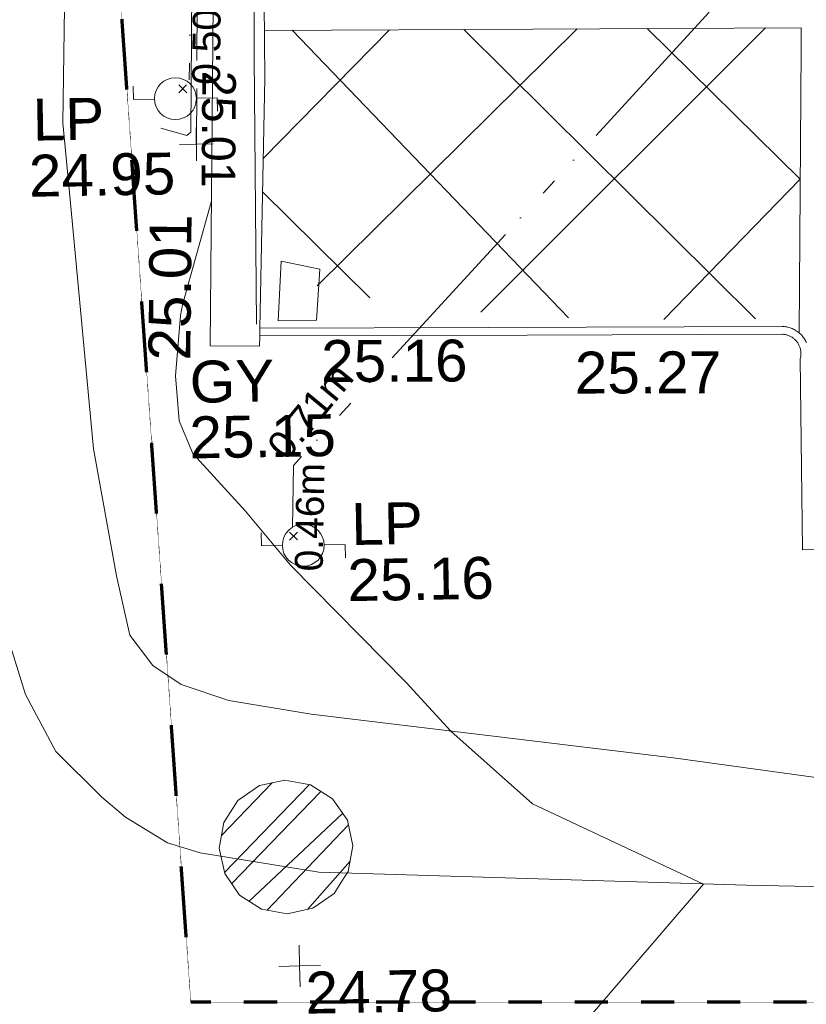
# Model space of a CAD drawing. Header units: millimetres. Extents: x -290717 to 520720, y -103372 to 287762.
# Tile 87 of 256: x -23322 to -16278, y -66139 to -57320. Entities that reach past the tile are written whole.
import ezdxf

# ---------------------------------------------------------------- set-up
doc = ezdxf.new("R2010")
doc.units = ezdxf.units.MM
for name, pattern in [('Dash 1_5mm', [3, 1.5, -1.5]), ('IMPORT-BORDER _5_', [1750, 500, -250, 500, -250, 0, -250]), ('IMPORT-HIDDEN2 _3_', [4762.5, 3175, -1587.5]), ('IMPORT-UG_ELEC_STREET LIGHTING_QLB2 _2_', [2700, 1500, -300.0000000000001, 0, -250, 150, -300.0000000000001, 0, -200])]:
    doc.linetypes.add(name, pattern=pattern)
for name, color, linetype, lineweight, true_color in [('00_TOPO_FURN_LAMP_POST', 7, 'Continuous', 9, 0x666666), ('00_UAV_FENCE_2D', 7, 'Continuous', 9, 0x264c2f), ('00_UAV_FORM_LINES', 7, 'Continuous', 9, 0x666666), ('00_UAV_FURN_LAMP_POST', 7, 'Continuous', 9, 0xa50000), ('00_UAV_KERB_BOTTOM', 1, 'Continuous', 9, 0xff0000), ('00_UAV_KERB_TOP', 7, 'Continuous', 9, 0xa500a5), ('00_UAV_LEVEL_SPOT', 7, 'Continuous', 9, 0x666666), ('00_UAV_ROAD_MARKING_YELLOW_CONTINUOUS', 40, 'Continuous', 9, 0xffbf00), ('00_UAV_SERV_GULLY', 7, 'Continuous', 9, 0x5252a5), ('00_UAV_WALL', 7, 'Continuous', 9, 0x7c00a5), ('01_DTM_CONTOUR_MJR', 7, 'Continuous', 9, 0x7f3f00), ('12333-PUM-2D-U-0001-C01 - Rev2_REVIT IMPORT_dwg', 7, 'Continuous', 9, 0x767676), ('A_RHA_Line', 7, 'Continuous', 9, 0x00a600), ('CONTOURS_INDEX', 4, 'Continuous', 9, 0x00ffff), ('FENCE', 7, 'IMPORT-BORDER _5_', 9, 0xa55200), ('FENCE_LVL', 7, 'Continuous', 9, 0xa55200), ('PUM-CHAMBER EXTENTS', 6, 'IMPORT-HIDDEN2 _3_', 9, 0xff00ff), ('PUM-ELECTRIC-SL-QLB2', 7, 'IMPORT-UG_ELEC_STREET LIGHTING_QLB2 _2_', 9, 0xff7f7f)]:
    doc.layers.add(name, color=color, linetype=linetype, lineweight=lineweight, true_color=true_color)
doc.layers.add('GEN-TEXT', color=7, linetype='Continuous', lineweight=9)
doc.styles.add('Arial_1', font='arial.ttf', dxfattribs={"height": 250})
doc.styles.add('Arial_3', font='arial.ttf', dxfattribs={"height": 299.9999999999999})
doc.styles.add('Swis721 Lt BT_2', font='swissl.ttf', dxfattribs={"height": 375})

# ---------------------------------------------------------------- blocks, each defined once
blk = doc.blocks.new('12333-PUM-2D-U-0001-C01 - Rev2_REVIT IMPORT_dwg_MSL_Lamp_Post_SYM-2077240-Site Location Plan Existing')
at = {"layer": '00_TOPO_FURN_LAMP_POST', "color": 254, "true_color": 0xcccccc, "flags": 128}
for points in [[(-500.1060478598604, 0), (-1000.212095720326, 0), (-1000.212095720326, 316.7338303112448)], [(500.1060478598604, 0), (1000.21209571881, 0), (1000.21209571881, -316.7338303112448)]]:
    blk.add_lwpolyline(points, dxfattribs=at)
at = {"layer": '00_TOPO_FURN_LAMP_POST', "color": 254, "true_color": 0xcccccc}
blk.add_circle((0, 0), 500.1060478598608, dxfattribs=at)
blk = doc.blocks.new('12333-PUM-2D-U-0001-C01 - Rev2_REVIT IMPORT_dwg_UAV-2077255-Site Location Plan Existing')
at = {"layer": '00_UAV_LEVEL_SPOT', "color": 254, "true_color": 0xcccccc, "flags": 128}
for points in [[(500.0000000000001, 0), (0, 0), (0, 500.0000000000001)], [(0, -500.0000000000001), (0, 0), (-500.0000000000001, 0)]]:
    blk.add_lwpolyline(points, dxfattribs=at)
blk = doc.blocks.new('12333-PUM-2D-U-0001-C01 - Rev2_REVIT IMPORT_dwg_MGS62954_T2_Galway_ITM_3d_Rev1-2077680-Site Location Plan Existing')
at = {"layer": '00_UAV_FENCE_2D', "color": 254, "true_color": 0xcccccc, "flags": 128}
blk.add_lwpolyline([(533879864.3060461, 725504787.3665131), (533879804.2678877, 725502583.5375907), (533879734.2678877, 725498150.5375906), (533879714.2678878, 725495754.5375907)], dxfattribs=at)
at = {"layer": '00_UAV_FORM_LINES', "color": 254, "true_color": 0xcccccc, "flags": 128}
for points in [[(533875449.9865001, 725507652.006), (533876683.3015001, 725507372.1725003), (533877283.3015, 725507060.1725003), (533877763.3015, 725506730.1725003), (533878019.3015001, 725506541.1725003), (533878191.3015001, 725506310.1725003), (533878249.3015, 725506048.1725004), (533878299.3015, 725505571.1725001), (533878292.3015, 725505115.1725001), (533878136.3015, 725501513.1725), (533878010.3015, 725497587.1725003), (533878064.9865001, 725496901.0060002), (533878234.9865001, 725494663.006), (533878421.9865001, 725493524.006), (533878529.9865001, 725492988.0060002), (533878731.9865, 725492715.0060002), (533878981.9865, 725492540.0060002), (533879405.9865, 725492390.0060002), (533880142.9865001, 725492253.006), (533883399.9865002, 725491803.0060002), (533886810.9865, 725491272.006), (533891285.9865, 725491220.0060003)], [(533887732.9865, 725490511.0060003), (533884013.9865, 725490654.006), (533880184.9865001, 725490838.006), (533879126.9865, 725491030.006), (533878835.9865, 725491123.0060002), (533878464.9865, 725491361.0060002), (533878254.9865001, 725491543.006), (533877850.9865002, 725491958.006), (533877586.9865001, 725492473.006), (533877413.9865001, 725493075.0060002), (533877347.9865, 725493562.0060002), (533877287.6327338, 725495639.2367258)]]:
    blk.add_lwpolyline(points, dxfattribs=at)
at = {"layer": '00_UAV_KERB_BOTTOM', "color": 254, "true_color": 0xcccccc, "flags": 128}
blk.add_lwpolyline([(533884634.6137047, 725495504.1391219), (533884630.3858957, 725495513.4549298), (533884625.77169, 725495522.585524), (533884620.7791819, 725495531.5148863), (533884615.4171302, 725495540.2273512), (533884609.6949418, 725495548.7076344), (533884603.6226554, 725495556.9408588), (533884597.2109237, 725495564.9125803), (533884590.4709951, 725495572.6088134), (533884583.4146939, 725495580.016057), (533884576.054399, 725495587.121316), (533884568.403023, 725495593.9121252), (533884561.8800917, 725495599.2700852), (533884553.7324114, 725495605.4566795), (533884545.3328102, 725495611.2966577), (533884536.6960241, 725495616.7797744), (533884527.8372047, 725495621.8964105), (533884518.7718936, 725495626.6375896), (533884509.5159941, 725495630.994994), (533884500.0857447, 725495634.9609792), (533884490.4976889, 725495638.528588), (533884480.7686476, 725495641.691561), (533884470.9156886, 725495644.4443498), (533884460.9560976, 725495646.7821248), (533884450.907347, 725495648.7007848), (533884440.7870658, 725495650.1969637), (533884430.6130081, 725495651.268037), (533884420.4030231, 725495651.9121253), (533881788.4077532, 725495689.9090405), (533879744.4277777, 725495719.4170469)], dxfattribs=at)
at = {"layer": '00_UAV_KERB_TOP', "color": 254, "true_color": 0xcccccc, "flags": 128}
blk.add_lwpolyline([(533885255.3939597, 725493642.0800438), (533884565.9345419, 725493649.6851745), (533884577.4578738, 725495358.2810525), (533884579.9535677, 725495368.8719511), (533884581.509384, 725495376.4580548), (533884582.674885, 725495383.6620826), (533884583.53769, 725495390.9085971), (533884584.0962858, 725495398.184886), (533884584.3496921, 725495405.4781841), (533884584.2974646, 725495412.7756958), (533884583.9396949, 725495420.0646194), (533884583.2770105, 725495427.3321679), (533884582.3105742, 725495434.5655911), (533884581.042081, 725495441.752199), (533884579.4737568, 725495448.879384), (533884577.6083528, 725495455.9346427), (533884575.4491414, 725495462.9055976), (533884572.9999106, 725495469.7800199), (533884570.2649574, 725495476.5458487), (533884567.2490796, 725495483.1912147), (533884563.9575683, 725495489.7044598), (533884560.3961981, 725495496.0741574), (533884556.5712161, 725495502.2891332), (533884552.4893332, 725495508.3384836), (533884548.1577105, 725495514.2115961), (533884543.5839469, 725495519.8981673), (533884538.7760661, 725495525.3882215), (533884533.7425032, 725495530.6721267), (533884528.4920883, 725495535.7406132), (533884522.9381137, 725495540.6699203), (533884518.4830877, 725495544.3292953), (533884512.5688558, 725495548.8200155), (533884506.5770593, 725495552.985923), (533884500.4160686, 725495556.8972657), (533884494.0966922, 725495560.547182), (533884487.6300161, 725495563.9292688), (533884481.0273857, 725495567.0375925), (533884474.3003834, 725495569.8667), (533884467.4608111, 725495572.411629), (533884460.5206683, 725495574.6679133), (533884453.4921291, 725495576.6315958), (533884446.3875247, 725495578.2992312), (533884439.2193193, 725495579.6678939), (533884432.0000879, 725495580.7351825), (533884424.7424951, 725495581.4992253), (533884417.6926334, 725495581.9439597), (533882134.1574242, 725495614.9103161), (533879743.417325, 725495649.4243402)], dxfattribs=at)
at = {"layer": '00_UAV_ROAD_MARKING_YELLOW_CONTINUOUS', "color": 254, "true_color": 0xcccccc}
for p, q in [((533880079.5895085, 725498380.6574706), (533882508.2678876, 725495761.5375907)), ((533880951.3711398, 725498369.9229965), (533879799.9903001, 725497236.1961956)), ((533880263.1364513, 725496088.0079763), (533882630.6706269, 725498349.245345)), ((533881617.7257, 725498361.7179992), (533884182.2678878, 725495724.5375906)), ((533884318.6240309, 725498328.4611355), (533881725.2678877, 725495825.537591)), ((533880733.2678877, 725495973.5375904), (533879789.144363, 725496940.1172879))]:
    blk.add_line(p, q, dxfattribs=at)
at = {"layer": '00_UAV_ROAD_MARKING_YELLOW_CONTINUOUS', "color": 254, "true_color": 0xcccccc, "flags": 128}
for points in [[(533879830.782557, 725498383.7210953), (533884637.2678876, 725498324.5375907), (533884632.5792349, 725498131.8737563), (533884570.7645825, 725495591.8161755)], [(533883362.2678878, 725495733.5375905), (533884604.244051, 725496967.5381706), (533883256.6988434, 725498341.5368963)]]:
    blk.add_lwpolyline(points, dxfattribs=at)
at = {"layer": '00_UAV_SERV_GULLY', "color": 254, "true_color": 0xcccccc}
for p, q in [((533879907.6, 725495780.4), (533879945.7, 725496313.8000001)), ((533879945.7, 725496313.8000001), (533880288.6000001, 725496237.6000001)), ((533880288.6000001, 725496237.6000001), (533880250.5, 725495780.4)), ((533879907.6, 725495780.4), (533880250.5, 725495780.4))]:
    blk.add_line(p, q, dxfattribs=at)
at = {"layer": '00_UAV_WALL', "color": 254, "true_color": 0xcccccc, "flags": 128}
blk.add_lwpolyline([(533880036.5495443, 725513032.0142177), (533880004.9689218, 725508976.8649198), (533880004.5495442, 725508923.0142179), (533879926.2678878, 725504396.5375909), (533879917.5119321, 725503977.8682058), (533879861.2678877, 725501288.5375909), (533879837.0257767, 725498978.6107339), (533879826.2678878, 725497953.5375907), (533879744.4277777, 725495719.4170469), (533879741.3421283, 725495649.4542991), (533879737.2678877, 725495558.5375909), (533879294.3180541, 725495566.6837332), (533879321.3567926, 725496581.1590201), (533879448.7692579, 725501361.589039), (533879455.906242, 725501574.050916), (533879572.4470077, 725505043.369249)], dxfattribs=at)
at = {"layer": '01_DTM_CONTOUR_MJR', "color": 254, "true_color": 0xcccccc, "flags": 128}
blk.add_lwpolyline([(533874459.8317304, 725478459.8004847), (533875929.0636705, 725480420), (533876430.0000002, 725481086.6666669), (533877554.4131456, 725482420.0000001), (533878430.0000002, 725483391.4285716), (533879138.3333334, 725484420), (533879930.0000002, 725485920.0000001), (533880222.8082193, 725486420.0000001), (533880412.8449553, 725486723.3011913), (533881491.6262015, 725488263.3831954), (533883630.0000001, 725490670), (533882111.2930961, 725491415.7892461), (533881390.0000001, 725492080.0000002), (533880999.2537177, 725492521.5474503), (533879982.1310343, 725493591.8862091), (533879586.2243916, 725494082.8221855), (533879123.2560156, 725494606.850206), (533879006.5168539, 725494902.0224719), (533878979.3645808, 725495303.3224231), (533879035.3184348, 725495845.3873836), (533879055.8845079, 725495939.4635111), (533879328.669647, 725496855.5323993)], dxfattribs=at)
at = {"xscale": 0.375, "yscale": 0.375, "zscale": 0.375}
for name, p in [('12333-PUM-2D-U-0001-C01 - Rev2_REVIT IMPORT_dwg_MSL_Lamp_Post_SYM-2077240-Site Location Plan Existing', (533879023.403023, 725497786.9121252)), ('12333-PUM-2D-U-0001-C01 - Rev2_REVIT IMPORT_dwg_MSL_Lamp_Post_SYM-2077240-Site Location Plan Existing', (533880098.2678878, 725493767.5375906)), ('12333-PUM-2D-U-0001-C01 - Rev2_REVIT IMPORT_dwg_UAV-2077255-Site Location Plan Existing', (533880000.0000001, 725490000))]:
    blk.add_blockref(name, p, dxfattribs=at)
at = {"layer": '00_UAV_FURN_LAMP_POST', "color": 251, "true_color": 0x666666, "char_height": 375, "attachment_point": 1, "line_spacing_factor": 1.005061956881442, "style": 'Swis721 Lt BT_2'}
for s, insert, width in [('LP', (533877742.1128497, 725497807.692595), 707.5855621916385), ('24.95', (533877699.3680227, 725497305.7786772), 1495.902363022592), ('LP', (533880531.0883025, 725494136.4951695), 707.5855621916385), ('25.16', (533880488.3434753, 725493634.5812516), 1495.902363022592)]:
    blk.add_mtext(s, dxfattribs=dict(at, insert=insert, width=width))
at = {"layer": '00_UAV_KERB_BOTTOM', "color": 251, "true_color": 0x666666, "insert": (533880289.7849065, 725495602.1287811), "char_height": 375, "width": 1495.902363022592, "attachment_point": 1, "rotation": 359.17290442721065, "line_spacing_factor": 1.005061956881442, "style": 'Swis721 Lt BT_2'}
blk.add_mtext('25.16', dxfattribs=at)
at = {"layer": '00_UAV_KERB_TOP', "color": 251, "true_color": 0x666666, "insert": (533882558.925154, 725495458.2730844), "char_height": 375, "width": 1495.902363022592, "attachment_point": 1, "rotation": 359.17290442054, "line_spacing_factor": 1.005061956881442, "style": 'Swis721 Lt BT_2'}
blk.add_mtext('25.27', dxfattribs=at)
at = {"layer": '00_UAV_LEVEL_SPOT', "insert": (533880048.475159, 725489946.7845222), "char_height": 375, "width": 1495.902363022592, "attachment_point": 1, "line_spacing_factor": 1.005061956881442, "style": 'Swis721 Lt BT_2'}
blk.add_mtext('24.78', dxfattribs=at)
at = {"layer": '00_UAV_SERV_GULLY', "color": 251, "true_color": 0x666666, "char_height": 375, "attachment_point": 1, "line_spacing_factor": 1.005061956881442, "style": 'Swis721 Lt BT_2'}
for s, insert, width in [('GY', (533879106.8595059, 725495434.9871322), 821.5590755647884), ('25.15', (533879096.2635286, 725494937.3004134), 1495.902363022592)]:
    blk.add_mtext(s, dxfattribs=dict(at, insert=insert, width=width))
at = {"layer": '00_UAV_WALL', "color": 251, "true_color": 0x666666, "insert": (533878740.3563564, 725495447.2829044), "char_height": 375, "width": 1495.902363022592, "attachment_point": 1, "rotation": 88.47326106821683, "line_spacing_factor": 1.005061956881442, "style": 'Swis721 Lt BT_2'}
blk.add_mtext('25.01', dxfattribs=at)
blk = doc.blocks.new('12333-PUM-2D-U-0001-C01 - Rev2_REVIT IMPORT_dwg_SPOT-2077771-Site Location Plan Existing')
at = {"layer": 'FENCE_LVL', "color": 9, "true_color": 0xe1c5aa}
for p, q in [((0, 500.0000000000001), (0, -500.0000000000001)), ((-500.0000000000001, 0), (500.0000000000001, 0))]:
    blk.add_line(p, q, dxfattribs=at)
blk = doc.blocks.new('12333-PUM-2D-U-0001-C01 - Rev2_REVIT IMPORT_dwg-1620468-Site Location Plan Existing')
at = {"layer": 'PUM-CHAMBER EXTENTS', "true_color": 0xffaaff}
h = blk.add_hatch(dxfattribs=at)
h.set_pattern_fill('FP_3', color=211, style=0, pattern_type=2)
h.set_pattern_definition([(45, (-533641079.65, -725615854.3560001), (-265.1650429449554, 265.1650429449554), []), (45, (-533640902.873, -725615854.3560001), (-265.1650429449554, 265.1650429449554), [])])
h.paths.add_polyline_path([(238816.8501529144, -125385.2061181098), (239046.0201031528, -125339.6213807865), (239240.3010060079, -125209.8070317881), (239370.1153550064, -125015.5261289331), (239415.7000923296, -124786.3561786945), (239370.1153550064, -124557.1862284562), (239240.3010060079, -124362.9053256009), (239046.0201031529, -124233.0909766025), (238816.8501529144, -124187.5062392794), (238587.680202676, -124233.0909766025), (238393.3992998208, -124362.905325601), (238263.5849508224, -124557.1862284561), (238218.0002134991, -124786.3561786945), (238263.5849508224, -125015.526128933), (238393.3992998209, -125209.8070317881), (238587.680202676, -125339.6213807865), (238796.0165585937, -125381.0620585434)])
at = {"layer": 'CONTOURS_INDEX', "color": 131, "true_color": 0xaaffff, "flags": 128}
blk.add_lwpolyline([(237807.7914833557, -118330.7670647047), (238039.2603074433, -118398.1209091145), (238075.1733171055, -118368.6831623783), (238327.0190584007, -108108.3568545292), (238309.7728082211, -108072.3471638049), (238287.9251228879, -108060.3885406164), (238211.512953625, -107974.844534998), (238177.8967577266, -107929.8922759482), (238149.9980743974, -107882.2241245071), (238130.675660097, -107830.4821351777), (238117.0707587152, -107776.0242532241), (238047.7914835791, -107340.767064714), (238263.9280911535, -104156.5695847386), (238278.8145761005, -103961.7482670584), (238295.9017545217, -103767.1390136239), (238316.2899739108, -103572.8478566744), (238338.8788868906, -103378.768764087), (238374.0085286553, -103097.7379203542), (238380.4985090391, -103044.3123673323), (238386.7408732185, -102990.8587685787), (238392.6118119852, -102937.3631014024)], dxfattribs=at)
at = {"layer": 'FENCE', "color": 9, "true_color": 0xe1c5aa, "flags": 128}
blk.add_lwpolyline([(238123.9507297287, -118479.0530130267), (238376.3469187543, -108039.0288378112), (238628.7431074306, -102899.3246285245), (238835.2490800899, -100031.186118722), (249458.834119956, -100857.2100097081)], dxfattribs=at)
at = {"layer": 'GEN-TEXT', "color": 253, "true_color": 0xaaaaaa}
for p, q in [((237975.0964851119, -118016.3446819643), (238045.8071632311, -117945.6340038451)), ((238045.8071632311, -118016.3446819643), (237975.0964851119, -117945.6340038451)), ((238896.9948138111, -122038.7115177), (238967.7054919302, -121968.0008395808)), ((238967.7054919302, -122038.7115177), (238896.9948138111, -121968.0008395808))]:
    blk.add_line(p, q, dxfattribs=at)
at = {"layer": 'PUM-CHAMBER EXTENTS', "color": 211, "linetype": 'Continuous', "true_color": 0xffaaff, "flags": 128}
blk.add_lwpolyline([(239415.7000923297, -124786.3561786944), (239370.1153550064, -124557.186228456), (239240.301006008, -124362.9053256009), (239046.0201031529, -124233.0909766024), (238816.8501529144, -124187.5062392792), (238587.680202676, -124233.0909766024), (238393.3992998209, -124362.9053256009), (238300.1014478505, -124502.5354285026), (238263.5849508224, -124557.186228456), (238218.0002134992, -124786.3561786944), (238263.5849508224, -125015.5261289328), (238393.3992998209, -125209.8070317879), (238587.680202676, -125339.6213807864), (238816.8501529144, -125385.2061181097), (239046.0201031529, -125339.6213807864), (239240.301006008, -125209.8070317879), (239333.5988578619, -125070.1769290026), (239370.1153550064, -125015.5261289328)], close=True, dxfattribs=at)
at = {"layer": 'PUM-ELECTRIC-SL-QLB2', "color": 254, "true_color": 0xffd4d4}
blk.add_line((238128.3257263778, -115702.5760174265), (238070.1340135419, -117928.8834225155), dxfattribs=at)
at = {"layer": 'PUM-ELECTRIC-SL-QLB2', "color": 254, "true_color": 0xffd4d4, "flags": 128}
blk.add_lwpolyline([(258040.9114382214, -113030.39504633), (254616.350152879, -113102.3561786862), (245647.350152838, -115534.3561787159), (243373.3501528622, -116705.3561786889), (238944.3501528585, -121370.3561786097), (238924.8794448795, -121924.3863244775)], dxfattribs=at)
blk.add_blockref('12333-PUM-2D-U-0001-C01 - Rev2_REVIT IMPORT_dwg_MGS62954_T2_Galway_ITM_3d_Rev1-2077680-Site Location Plan Existing', (-533641079.6498471, -725615854.3561786))
at = {"xscale": 0.3, "yscale": 0.3, "zscale": 0.3}
blk.add_blockref('12333-PUM-2D-U-0001-C01 - Rev2_REVIT IMPORT_dwg_SPOT-2077771-Site Location Plan Existing', (238123.9507297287, -118479.0530130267), dxfattribs=at)
at = {"layer": 'FENCE_LVL', "insert": (238489.6601408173, -117827.3816907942), "char_height": 299.9999999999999, "width": 1256.112065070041, "attachment_point": 1, "rotation": 268.61509759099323, "line_spacing_factor": 0.9417779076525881, "style": 'Arial_3'}
blk.add_mtext('25.01', dxfattribs=at)
at = {"layer": 'PUM-ELECTRIC-SL-QLB2', "char_height": 250, "width": 1160.025439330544, "attachment_point": 2, "line_spacing_factor": 0.9417779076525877, "style": 'Arial_1'}
for s, insert, rotation in [('0.50m', (238107.9760571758, -117459.8226407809), 88.50273122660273), ('0.71m', (239006.6193957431, -120807.0260482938), 49.50374838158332), ('0.46m', (238955.153648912, -121832.6127230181), 87.9872386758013)]:
    blk.add_mtext(s, dxfattribs=dict(at, insert=insert, rotation=rotation))

msp = doc.modelspace()

# ---------------------------------------------------------------- linework, layer by layer
at = {"layer": 'A_RHA_Line', "color": 30, "linetype": 'Dash 1_5mm', "lineweight": 70, "true_color": 0xff8000}
for p, q in [((-21789.46144400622, -66121.34774566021), (-24813.43777659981, -22876.4714450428)), ((-21789.46144400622, -66121.34774566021), (-24813.43777659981, -22876.4714450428)), ((-1495.001068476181, -66121.34774566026), (-21789.46144400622, -66121.34774566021)), ((-1495.001068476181, -66121.34774566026), (-21789.46144400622, -66121.34774566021))]:
    msp.add_line(p, q, dxfattribs=at)

# ---------------------------------------------------------------- block references
at = {"layer": '12333-PUM-2D-U-0001-C01 - Rev2_REVIT IMPORT_dwg', "color": 254, "linetype": 'IMPORT-UG_ELEC_STREET LIGHTING_QLB2 _2_', "true_color": 0xffd4d4, "rotation": 0.9999999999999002}
msp.add_blockref('12333-PUM-2D-U-0001-C01 - Rev2_REVIT IMPORT_dwg-1620468-Site Location Plan Existing', (-261895.0770586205, 55869.5817132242), dxfattribs=at)

doc.saveas('drawing.dxf')
